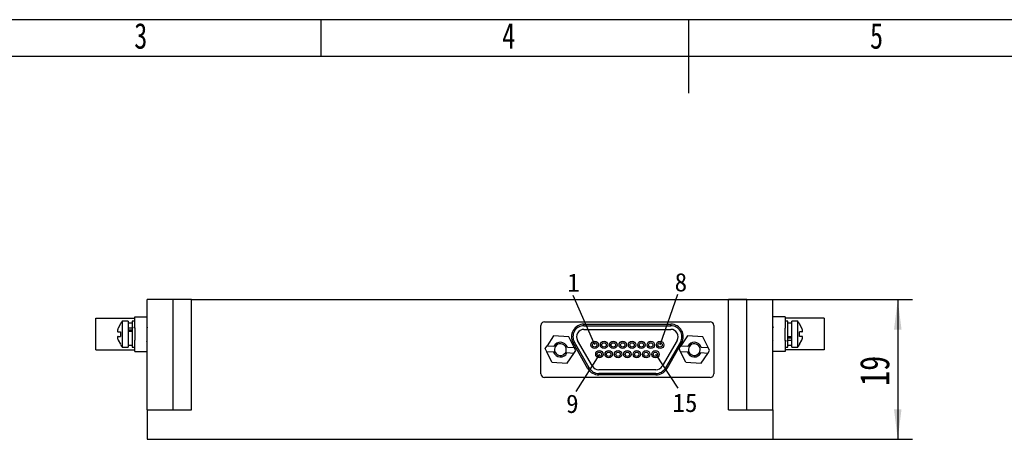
# Model space of a CAD drawing. Header units: millimetres. Extents: x 0 to 420, y 0 to 297.
# Tile 4 of 5: x 129 to 263, y 240 to 297. Entities that reach past the tile are written whole.
import ezdxf

# ---------------------------------------------------------------- set-up
doc = ezdxf.new("R2010")
doc.units = ezdxf.units.MM
for name, color, linetype in [('10', 7, 'Continuous'), ('5', 7, 'Continuous'), ('9', 7, 'Continuous'), ('图框文字', 7, 'Continuous')]:
    doc.layers.add(name, color=color, linetype=linetype)
doc.styles.add('SLDTEXTSTYLE1', font='hyswlongfangsong.ttf')
doc.styles.get("Standard").update_dxf_attribs({"font": 'hyswlongfangsong.ttf'})
doc.dimstyles.new('SLDDIMSTYLE0', dxfattribs={"dimtxt": 4, "dimasz": 4.08, "dimexe": 0, "dimexo": 0.0625, "dimgap": 1, "dimtad": 2, "dimrnd": 1e-09, "dimzin": 12, "dimdsep": 46, "dimtxsty": 'SLDTEXTSTYLE1', "dimsah": 1, "dimcen": 0.09, "dimadec": 0, "dimazin": 3, "dimtfac": 1, "dimtofl": 0, "dimtmove": 0, "dimatfit": 3, "dimfxl": 1, "dimfrac": 2, "dimtolj": 1, "dimtzin": 12, "dimarcsym": 0})

# ---------------------------------------------------------------- blocks, each defined once
blk = doc.blocks.new('_D_6')
at = {"layer": '图框文字', "transparency": 16777216}
for p, q in [((225.43, 258.95), (250.43, 258.95)), ((248.43, 258.95), (248.43, 239.95)), ((231.43, 239.95), (250.43, 239.95))]:
    blk.add_line(p, q, dxfattribs=at)
for points in [[(248.43, 258.95), (247.92, 254.87), (248.94, 254.87)], [(248.43, 239.95), (248.94, 244.03), (247.92, 244.03)]]:
    blk.add_solid(points, dxfattribs=at)
at = {"layer": '图框文字', "transparency": 16777216, "insert": (243.27, 247.22), "char_height": 4, "attachment_point": 1, "rotation": 90, "style": 'SLDTEXTSTYLE1'}
blk.add_mtext('19', dxfattribs=at)

msp = doc.modelspace()

# ---------------------------------------------------------------- linework, layer by layer
for p, q in [((216.126, 252.783), (218.529, 259.663)), ((207.236, 252.783), (204.333, 259.515)), ((207.871, 251.513), (204.678, 246.443)), ((215.491, 251.513), (218.518, 246.904))]:
    msp.add_line(p, q)
at = {"color": 7, "linetype": 'Continuous', "lineweight": 25}
for p, q in [((149.931, 258.948), (146.431, 258.948)), ((146.431, 243.948), (146.431, 258.948)), ((149.931, 243.948), (149.931, 258.948)), ((152.431, 258.948), (149.931, 258.948)), ((152.431, 243.948), (152.431, 258.948)), ((152.431, 258.948), (225.431, 258.948)), ((225.431, 243.948), (225.431, 258.948)), ((227.931, 258.948), (225.431, 258.948)), ((227.931, 243.948), (227.931, 258.948)), ((227.931, 258.948), (231.431, 258.948)), ((231.431, 243.948), (231.431, 258.948)), ((139.431, 256.398), (144.731, 256.398)), ((139.431, 252.098), (139.431, 256.398)), ((142.793, 255.632), (142.47, 255.048)), ((143.831, 255.998), (143.031, 255.998)), ((143.031, 255.998), (143.031, 252.498)), ((143.831, 255.998), (143.831, 252.498)), ((144.381, 255.748), (143.831, 255.748)), ((144.731, 255.998), (144.381, 255.998)), ((144.381, 255.998), (144.381, 252.498)), ((144.731, 255.079), (144.731, 256.598)), ((144.731, 256.598), (146.431, 256.598)), ((200.431, 255.933), (222.931, 255.933)), ((233.131, 256.598), (231.431, 256.598)), ((233.131, 256.598), (233.131, 255.08)), ((238.431, 256.398), (233.131, 256.398)), ((233.481, 255.998), (233.131, 255.998)), ((233.481, 252.498), (233.481, 255.998)), ((234.031, 255.748), (233.481, 255.748)), ((234.831, 255.998), (234.031, 255.998)), ((234.031, 252.498), (234.031, 255.998)), ((234.831, 252.498), (234.831, 255.998)), ((235.069, 255.632), (235.07, 255.633)), ((235.391, 255.048), (235.069, 255.632)), ((238.431, 256.398), (238.431, 252.098)), ((142.47, 254.548), (142.793, 254.548)), ((143.831, 255.093), (144.381, 255.093)), ((143.831, 254.812), (144.381, 254.812)), ((144.381, 254.591), (143.831, 254.591)), ((144.731, 255.093), (144.731, 253.416)), ((144.784, 255.076), (144.78, 255.069)), ((199.931, 248.863), (199.931, 255.433)), ((205.779, 255.398), (205.779, 255.598)), ((205.779, 255.598), (217.583, 255.598)), ((205.779, 255.398), (217.583, 255.398)), ((205.779, 254.898), (217.583, 254.898)), ((217.583, 255.398), (217.583, 255.598)), ((223.431, 255.433), (223.431, 248.863)), ((233.091, 255.245), (233.083, 255.231)), ((233.131, 253.404), (233.131, 255.08)), ((235.391, 254.548), (235.069, 254.548)), ((142.47, 253.948), (142.793, 253.948)), ((142.47, 253.448), (142.793, 252.865)), ((144.731, 251.898), (144.731, 253.416)), ((144.771, 253.252), (144.778, 253.265)), ((201.653, 254.008), (200.761, 252.66)), ((203.728, 253.882), (201.653, 254.008)), ((204.449, 252.435), (203.728, 253.882)), ((206.327, 249.548), (204.307, 253.048)), ((206.5, 249.648), (204.48, 253.148)), ((206.934, 249.898), (204.913, 253.398)), ((218.449, 253.398), (216.428, 249.898)), ((218.882, 253.148), (216.861, 249.648)), ((219.055, 253.048), (217.034, 249.548)), ((218.882, 253.148), (219.055, 253.048)), ((219.853, 254.008), (218.961, 252.66)), ((221.928, 253.882), (219.853, 254.008)), ((222.649, 252.435), (221.928, 253.882)), ((233.077, 253.42), (233.081, 253.428)), ((233.131, 253.417), (233.131, 251.898)), ((233.481, 253.905), (234.031, 253.905)), ((234.031, 253.684), (233.481, 253.684)), ((234.031, 253.403), (233.481, 253.403)), ((235.391, 253.948), (235.069, 253.948)), ((235.069, 252.865), (235.391, 253.448)), ((139.431, 252.098), (144.731, 252.098)), ((142.793, 252.865), (142.792, 252.864)), ((143.031, 252.498), (143.831, 252.498)), ((143.831, 252.748), (144.381, 252.748)), ((144.381, 252.498), (144.731, 252.498)), ((144.731, 251.898), (146.431, 251.898)), ((200.506, 252.275), (200.761, 252.66)), ((200.712, 251.862), (200.506, 252.275)), ((201.642, 251.805), (200.712, 251.862)), ((201.434, 250.415), (200.712, 251.862)), ((200.761, 252.66), (201.69, 252.603)), ((201.865, 251.791), (201.642, 251.805)), ((201.914, 252.59), (201.69, 252.603)), ((203.248, 251.707), (203.471, 251.693)), ((203.52, 252.492), (203.297, 252.505)), ((204.4, 251.636), (203.471, 251.693)), ((203.508, 250.288), (204.4, 251.636)), ((203.52, 252.492), (204.449, 252.435)), ((204.4, 251.636), (204.655, 252.022)), ((204.655, 252.022), (204.449, 252.435)), ((218.706, 252.275), (218.961, 252.66)), ((218.912, 251.862), (218.706, 252.275)), ((219.842, 251.805), (218.912, 251.862)), ((219.634, 250.415), (218.912, 251.862)), ((218.961, 252.66), (219.89, 252.603)), ((220.065, 251.791), (219.842, 251.805)), ((220.114, 252.59), (219.89, 252.603)), ((221.448, 251.707), (221.671, 251.693)), ((221.72, 252.492), (221.497, 252.505)), ((222.6, 251.636), (221.671, 251.693)), ((221.708, 250.288), (222.6, 251.636)), ((221.72, 252.492), (222.649, 252.435)), ((222.6, 251.636), (222.855, 252.022)), ((222.855, 252.022), (222.649, 252.435)), ((233.131, 251.898), (231.431, 251.898)), ((233.131, 252.498), (233.481, 252.498)), ((238.431, 252.098), (233.131, 252.098)), ((233.481, 252.748), (234.031, 252.748)), ((234.031, 252.498), (234.831, 252.498)), ((201.434, 250.415), (203.508, 250.288)), ((219.634, 250.415), (221.708, 250.288)), ((215.562, 249.398), (207.8, 249.398)), ((216.861, 249.648), (217.034, 249.548)), ((222.931, 248.363), (200.431, 248.363)), ((215.562, 248.898), (207.8, 248.898)), ((207.8, 248.898), (207.8, 248.698)), ((215.562, 248.698), (207.8, 248.698)), ((215.562, 248.698), (215.562, 248.898)), ((146.431, 243.948), (146.431, 239.948)), ((146.431, 243.948), (152.431, 243.948)), ((225.431, 243.948), (231.431, 243.948)), ((231.431, 243.948), (231.431, 239.948)), ((146.431, 239.948), (231.431, 239.948))]:
    msp.add_line(p, q, dxfattribs=at)
at = {"color": 7, "linetype": 'Continuous', "lineweight": 25, "flags": 128}
for points in [[(204.48, 253.148), (204.476, 253.146), (204.467, 253.141), (204.451, 253.131), (204.429, 253.119), (204.403, 253.104), (204.373, 253.087), (204.34, 253.068), (204.307, 253.048)], [(206.5, 249.648), (206.497, 249.646), (206.487, 249.641), (206.471, 249.631), (206.45, 249.619), (206.424, 249.604), (206.394, 249.587), (206.361, 249.568), (206.327, 249.548)]]:
    msp.add_lwpolyline(points, dxfattribs=at)
at = {"color": 7, "linetype": 'Continuous', "lineweight": 25}
for centre, radius in [((207.236, 252.783), 0.5), ((207.236, 252.783), 0.3), ((208.506, 252.783), 0.5), ((208.506, 252.783), 0.3), ((209.776, 252.783), 0.5), ((209.776, 252.783), 0.3), ((211.046, 252.783), 0.5), ((211.046, 252.783), 0.3), ((212.316, 252.783), 0.5), ((212.316, 252.783), 0.3), ((213.586, 252.783), 0.5), ((213.586, 252.783), 0.3), ((214.856, 252.783), 0.5), ((214.856, 252.783), 0.3), ((216.126, 252.783), 0.5), ((216.126, 252.783), 0.3), ((207.871, 251.513), 0.5), ((207.871, 251.513), 0.3), ((209.141, 251.513), 0.5), ((209.141, 251.513), 0.3), ((210.411, 251.513), 0.5), ((210.411, 251.513), 0.3), ((211.681, 251.513), 0.5), ((211.681, 251.513), 0.3), ((212.951, 251.513), 0.5), ((212.951, 251.513), 0.3), ((214.221, 251.513), 0.5), ((214.221, 251.513), 0.3), ((215.491, 251.513), 0.5), ((215.491, 251.513), 0.3)]:
    msp.add_circle(centre, radius, dxfattribs=at)
for centre, radius, start, end in [((147.357, 252.667), 5.46, 142.40156, 147.00483), ((200.431, 255.433), 0.5, 90, 180), ((222.931, 255.433), 0.5, 0, 90), ((230.505, 252.667), 5.46, 33.03309, 37.59844), ((205.779, 253.898), 1.7, 90, 210), ((205.779, 253.898), 1.5, 90, 210), ((205.779, 253.898), 1, 90, 210), ((217.583, 253.898), 1.7, 330, 90), ((217.583, 253.898), 1.5, 330, 90), ((217.583, 253.898), 1, 330, 90), ((202.581, 252.148), 1, 20.08199, 152.9256), ((202.581, 252.148), 0.8, 26.50379, 146.50379), ((220.781, 252.148), 1, 20.08199, 152.9256), ((220.781, 252.148), 0.8, 26.50379, 146.50379), ((147.357, 255.829), 5.46, 213.03309, 217.59844), ((202.581, 252.148), 1, 200.08197, 332.92561), ((202.581, 252.148), 0.8, 146.50379, 206.50379), ((202.581, 252.148), 0.8, 206.50379, 326.50379), ((202.581, 252.148), 0.8, 326.50379, 26.50379), ((220.781, 252.148), 1, 200.08197, 332.92561), ((220.781, 252.148), 0.8, 146.50379, 206.50379), ((220.781, 252.148), 0.8, 206.50379, 326.50379), ((220.781, 252.148), 0.8, 326.50379, 26.50379), ((230.505, 255.829), 5.46, 322.40156, 327.00483), ((207.8, 250.398), 1.7, 210, 270), ((207.8, 250.398), 1.5, 210, 270), ((207.8, 250.398), 1, 210, 270), ((215.562, 250.398), 1, 270, 330), ((215.562, 250.398), 1.5, 270, 330), ((215.562, 250.398), 1.7, 270, 330), ((200.431, 248.863), 0.5, 180, 270), ((222.931, 248.863), 0.5, 270, 0)]:
    msp.add_arc(centre, radius, start, end, dxfattribs=at)
for points, knots in [([(142.792, 255.633), (142.787, 255.635), (142.782, 255.638), (142.792, 255.632), (142.793, 255.632)], [0, 0, 0, 0, 0.9174205, 1, 1, 1, 1]), ([(142.47, 255.048), (142.447, 254.995), (142.403, 254.896), (142.366, 254.757), (142.362, 254.652), (142.391, 254.581), (142.431, 254.552), (142.46, 254.549), (142.47, 254.548)], [0, 0, 0, 0, 0.2138622, 0.3936336, 0.574217, 0.736903, 0.9120015, 1, 1, 1, 1]), ([(142.793, 254.548), (142.783, 254.356), (142.772, 254.155), (142.792, 253.956), (142.793, 253.948)], [0, 0, 0, 0, 0.9587009, 1, 1, 1, 1]), ([(144.712, 255.072), (144.695, 255.101), (144.665, 255.154), (144.634, 255.207), (144.62, 255.231)], [0, 0, 0, 0, 0.5453337, 1, 1, 1, 1]), ([(144.787, 255.076), (144.774, 255.076), (144.748, 255.076), (144.722, 255.076), (144.71, 255.076)], [0, 0, 0, 0, 0.5099963, 1, 1, 1, 1]), ([(146.431, 255.178), (146.426, 255.17), (146.405, 255.134), (146.384, 255.098), (146.368, 255.069)], [0, 0, 0, 0, 0.2072223, 1, 1, 1, 1]), ([(231.496, 255.231), (231.482, 255.207), (231.46, 255.17), (231.438, 255.133), (231.431, 255.119)], [0, 0, 0, 0, 0.6476939, 1, 1, 1, 1]), ([(235.069, 253.948), (235.079, 254.141), (235.089, 254.341), (235.069, 254.54), (235.069, 254.548)], [0, 0, 0, 0, 0.9587009, 1, 1, 1, 1]), ([(235.391, 254.548), (235.415, 254.553), (235.458, 254.562), (235.496, 254.633), (235.499, 254.733), (235.471, 254.854), (235.431, 254.961), (235.401, 255.026), (235.391, 255.048)], [0, 0, 0, 0, 0.2138622, 0.3936336, 0.574217, 0.736903, 0.9120015, 1, 1, 1, 1]), ([(142.47, 253.948), (142.447, 253.943), (142.403, 253.935), (142.366, 253.864), (142.362, 253.764), (142.391, 253.642), (142.431, 253.535), (142.46, 253.47), (142.47, 253.448)], [0, 0, 0, 0, 0.2138622, 0.3936336, 0.574217, 0.736903, 0.9120015, 1, 1, 1, 1]), ([(146.358, 253.252), (146.375, 253.28), (146.399, 253.322), (146.423, 253.364), (146.431, 253.377)], [0, 0, 0, 0, 0.6860593, 1, 1, 1, 1]), ([(231.431, 253.319), (231.435, 253.326), (231.455, 253.36), (231.474, 253.394), (231.49, 253.42)], [0, 0, 0, 0, 0.2222734, 1, 1, 1, 1]), ([(233.074, 253.42), (233.087, 253.42), (233.113, 253.42), (233.139, 253.42), (233.152, 253.42)], [0, 0, 0, 0, 0.5099963, 1, 1, 1, 1]), ([(233.15, 253.424), (233.166, 253.396), (233.197, 253.343), (233.227, 253.29), (233.241, 253.266)], [0, 0, 0, 0, 0.54533375, 1, 1, 1, 1]), ([(235.391, 253.448), (235.415, 253.502), (235.458, 253.601), (235.496, 253.739), (235.499, 253.845), (235.471, 253.915), (235.431, 253.945), (235.401, 253.947), (235.391, 253.948)], [0, 0, 0, 0, 0.2138622, 0.3936336, 0.574217, 0.736903, 0.9120015, 1, 1, 1, 1]), ([(235.07, 252.864), (235.074, 252.861), (235.08, 252.858), (235.069, 252.864), (235.069, 252.865)], [0, 0, 0, 0, 0.9174205, 1, 1, 1, 1])]:
    msp.add_open_spline(points, degree=3, knots=knots, dxfattribs=at)
at = {"layer": '5'}
msp.add_line((170, 297), (170, 292), dxfattribs=at)
at = {"layer": '5', "lineweight": 25}
msp.add_line((220, 297), (220, 287), dxfattribs=at)
at = {"layer": '5', "color": 7, "lineweight": 25}
msp.add_line((415, 292), (25, 292), dxfattribs=at)
at = {"layer": '9', "color": 7}
msp.add_line((420, 297), (0, 297), dxfattribs=at)

# ---------------------------------------------------------------- texts
at = {"char_height": 2.5, "attachment_point": 1}
for s, insert in [('{\\fFangSong|b0|i0|c134|p49;1}', (203.509, 262.506)), ('{\\fFangSong|b0|i0|c134|p49;8}', (218.103, 262.557)), ('{\\fFangSong|b0|i0|c134|p49;9}', (203.352, 246.034)), ('{\\fFangSong|b0|i0|c134|p49;15}', (217.804, 246.161))]:
    msp.add_mtext_dynamic_manual_height_columns(s, width=2.5, gutter_width=20, heights=[4.026], dxfattribs=dict(at, insert=insert))
at = {"layer": '10', "char_height": 3.5, "attachment_point": 2, "style": 'SLDTEXTSTYLE1'}
for s, insert in [('3', (145.544, 296.552)), ('4', (195.544, 296.552)), ('5', (245.544, 296.552))]:
    msp.add_mtext(s, dxfattribs=dict(at, insert=insert))

# ---------------------------------------------------------------- dimensions: what is measured, and where the dimension line sits
at = {"layer": '图框文字'}
dim = msp.add_linear_dim(base=(248.431, 239.948), p1=(225.431, 258.948), p2=(231.431, 239.948), angle=90, dimstyle='SLDDIMSTYLE0', dxfattribs=at)
dim.commit()
dim.dimension.update_dxf_attribs({"geometry": '_D_6', "text_midpoint": (248.431, 248.977), "dimtype": 160})

doc.saveas('drawing.dxf')
